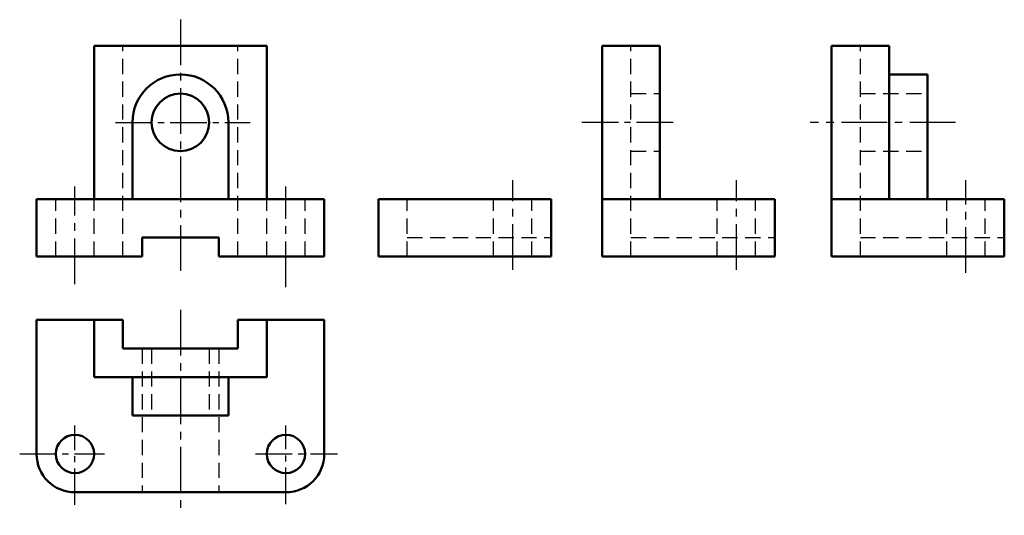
# Model space of a CAD drawing. Header units: millimetres. Extents: x 1063 to 1268, y 145 to 248.
import ezdxf

# ---------------------------------------------------------------- set-up
doc = ezdxf.new("R2010")
doc.units = ezdxf.units.MM
doc.header["$LTSCALE"] = 0.5
doc.linetypes.add('CENTER2', pattern=[28.575, 19.05, -3.175, 3.175, -3.175])
doc.linetypes.add('DASHED2', pattern=[9.525, 6.35, -3.175])
for name, color, linetype, lineweight in [('点画线层', 3, 'CENTER2', 25), ('粗实线层', 7, 'Continuous', 50), ('虚线层', 2, 'DASHED2', 25)]:
    doc.layers.add(name, color=color, linetype=linetype, lineweight=lineweight)

# ---------------------------------------------------------------- blocks, each defined once
blk = doc.blocks.new('gh')
at = {"layer": '点画线层', "color": 7}
for p, q in [((-7.63, 57.65), (-7.63, 4.71)), ((154.01, 36.21), (123.69, 36.21)), ((-29.63, 2.48), (-29.63, 22.87)), ((14.37, 1.84), (14.37, 22.87)), ((61.65, 5.48), (61.65, 24.16)), ((108.32, 5.48), (108.32, 24.16)), ((156.17, 4.83), (156.17, 24.16)), ((-7.63, -2.92), (-7.63, -45.75))]:
    blk.add_line(p, q, dxfattribs=at)
at = {"layer": '点画线层', "color": 7, "ltscale": 0.8}
for p, q in [((-21.2, 36.21), (6.88, 36.21)), ((95.12, 36.21), (74.84, 36.21)), ((-29.63, -43.59), (-29.63, -27.05)), ((14.37, -43.41), (14.37, -27.05)), ((-41.15, -32.96), (-23.43, -32.96)), ((8.05, -32.96), (25.14, -32.96))]:
    blk.add_line(p, q, dxfattribs=at)
at = {"layer": '粗实线层'}
for p, q in [((-25.63, 52.21), (10.37, 52.21)), ((-25.63, 52.21), (-25.63, 20.21)), ((10.37, 52.21), (10.37, 20.21)), ((80.32, 52.21), (92.32, 52.21)), ((80.32, 52.21), (80.32, 20.21)), ((92.32, 52.21), (92.32, 20.21)), ((128.17, 52.21), (140.17, 52.21)), ((128.17, 52.21), (128.17, 20.21)), ((140.17, 52.21), (140.17, 20.21)), ((148.17, 46.21), (140.17, 46.21)), ((148.17, 46.21), (148.17, 36.21)), ((-17.63, 36.21), (-17.63, 20.21)), ((2.37, 20.21), (2.37, 36.21)), ((148.17, 36.21), (148.17, 20.21)), ((-37.63, 8.21), (-37.63, 20.21)), ((-37.63, 20.21), (-29.63, 20.21)), ((-29.63, 20.21), (14.37, 20.21)), ((14.37, 20.21), (22.37, 20.21)), ((22.37, 8.21), (22.37, 20.21)), ((33.65, 20.21), (61.65, 20.21)), ((33.65, 8.21), (33.65, 20.21)), ((61.65, 20.21), (69.65, 20.21)), ((69.65, 8.21), (69.65, 20.21)), ((80.32, 20.21), (108.32, 20.21)), ((80.32, 8.21), (80.32, 20.21)), ((108.32, 20.21), (116.32, 20.21)), ((116.32, 8.21), (116.32, 20.21)), ((128.17, 20.21), (156.17, 20.21)), ((128.17, 8.21), (128.17, 20.21)), ((156.17, 20.21), (164.17, 20.21)), ((164.17, 8.21), (164.17, 20.21)), ((-15.63, 12.21), (-15.63, 8.21)), ((0.37, 12.21), (-15.63, 12.21)), ((0.37, 8.21), (0.37, 12.21)), ((-37.63, 8.21), (-29.63, 8.21)), ((-29.63, 8.21), (-15.63, 8.21)), ((0.37, 8.21), (14.37, 8.21)), ((14.37, 8.21), (22.37, 8.21)), ((33.65, 8.21), (61.65, 8.21)), ((61.65, 8.21), (69.65, 8.21)), ((80.32, 8.21), (108.32, 8.21)), ((108.32, 8.21), (116.32, 8.21)), ((128.17, 8.21), (156.17, 8.21)), ((156.17, 8.21), (164.17, 8.21)), ((-37.63, -4.96), (-37.63, -32.96)), ((-25.63, -4.96), (-37.63, -4.96)), ((-25.63, -4.96), (-25.63, -16.96)), ((-19.63, -4.96), (-25.63, -4.96)), ((-19.63, -10.96), (-19.63, -4.96)), ((4.37, -4.96), (4.37, -10.96)), ((10.37, -4.96), (4.37, -4.96)), ((10.37, -16.96), (10.37, -4.96)), ((22.37, -4.96), (10.37, -4.96)), ((22.37, -32.96), (22.37, -4.96)), ((4.37, -10.96), (-19.63, -10.96)), ((-25.63, -16.96), (10.37, -16.96)), ((-17.63, -24.96), (-17.63, -16.96)), ((2.37, -24.96), (2.37, -16.96)), ((2.37, -24.96), (-17.63, -24.96)), ((-29.63, -40.96), (14.37, -40.96))]:
    blk.add_line(p, q, dxfattribs=at)
for centre, radius in [((-7.63, 36.21), 6), ((-29.63, -32.96), 4), ((14.37, -32.96), 4)]:
    blk.add_circle(centre, radius, dxfattribs=at)
for centre, radius, start, end in [((-7.63, 36.21), 10, 0, 180), ((-29.63, -32.96), 8, 180, 270), ((14.37, -32.96), 8, 270, 0)]:
    blk.add_arc(centre, radius, start, end, dxfattribs=at)
at = {"layer": '虚线层', "color": 7}
for p, q in [((-19.63, 8.21), (-19.63, 52.21)), ((4.37, 8.21), (4.37, 52.21)), ((86.32, 8.21), (86.32, 52.21)), ((134.17, 8.21), (134.17, 52.21)), ((86.32, 42.21), (92.32, 42.21)), ((134.17, 42.21), (148.17, 42.21)), ((86.32, 30.21), (92.32, 30.21)), ((134.17, 30.21), (148.17, 30.21)), ((-33.63, 8.21), (-33.63, 20.21)), ((-25.63, 8.21), (-25.63, 20.21)), ((10.37, 8.21), (10.37, 20.21)), ((18.37, 8.21), (18.37, 20.21)), ((39.65, 8.21), (39.65, 20.21)), ((57.65, 8.21), (57.65, 20.21)), ((65.65, 8.21), (65.65, 20.21)), ((104.32, 8.21), (104.32, 20.21)), ((112.32, 8.21), (112.32, 20.21)), ((152.17, 8.21), (152.17, 20.21)), ((160.17, 8.21), (160.17, 20.21)), ((39.65, 12.21), (69.65, 12.21)), ((86.32, 12.21), (116.32, 12.21)), ((134.17, 12.21), (164.17, 12.21)), ((-15.63, -10.96), (-15.63, -40.96)), ((-13.63, -10.96), (-13.63, -24.96)), ((-1.63, -10.96), (-1.63, -24.96)), ((0.37, -10.96), (0.37, -40.96))]:
    blk.add_line(p, q, dxfattribs=at)

msp = doc.modelspace()

# ---------------------------------------------------------------- block references
at = {"layer": '点画线层', "color": 7}
msp.add_blockref('gh', (1104.2, 190.31), dxfattribs=at)

doc.saveas('drawing.dxf')
